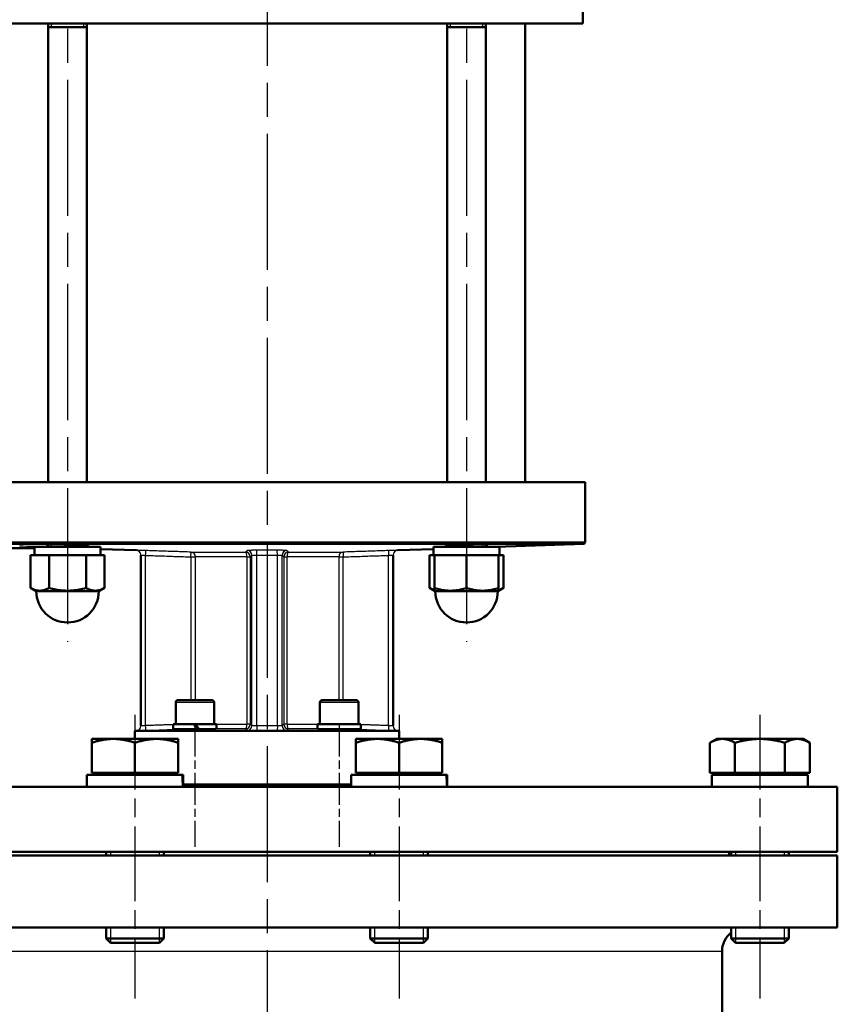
# Model space of a CAD drawing. Header units: millimetres. Extents: x 125 to 1848, y 446 to 2425.
# Tile 9 of 14: x 619 to 959, y 1807 to 2217. Entities that reach past the tile are written whole.
import ezdxf

# ---------------------------------------------------------------- set-up
doc = ezdxf.new("R2010")
doc.units = ezdxf.units.MM
doc.header["$LTSCALE"] = 10
doc.linetypes.add('CHAIN', pattern=[0.3543, 0.2362, -0.0295, 0.0591, -0.0295])
for name, color, linetype, lineweight in [('Gewinde(DIN)', 3, 'Continuous', 25), ('Mittellinie(DIN)', 4, 'CHAIN', 25), ('Sichtbare Kanten(DIN)', 7, 'Continuous', 50), ('Sichtbare tangentiale Kanten(DIN)', 3, 'Continuous', 25)]:
    doc.layers.add(name, color=color, linetype=linetype, lineweight=lineweight)

msp = doc.modelspace()

# ---------------------------------------------------------------- linework, layer by layer
at = {"layer": 'Gewinde(DIN)'}
for p, q in [((631.92, 2215.75), (631.92, 2214.25)), ((645.51, 2214.25), (645.51, 2215.75)), ((798.09, 2215.75), (798.09, 2214.25)), ((811.68, 2214.25), (811.68, 2215.75)), ((631.92, 1998.82), (631.92, 1997.75)), ((645.51, 1997.75), (645.51, 1998.5)), ((798.09, 1998.5), (798.09, 1997.75)), ((811.68, 1997.75), (811.68, 1998.82)), ((687.64, 1898.75), (687.64, 1897.75)), ((695.85, 1897.75), (695.85, 1898.75)), ((747.75, 1898.75), (747.75, 1897.75)), ((755.95, 1897.75), (755.95, 1898.75)), ((656.61, 1870.75), (656.61, 1869.25)), ((676.99, 1869.25), (676.99, 1870.75)), ((766.61, 1870.75), (766.61, 1869.25)), ((786.99, 1869.25), (786.99, 1870.75)), ((916.87, 1870.75), (916.87, 1869.25)), ((937.25, 1869.25), (937.25, 1870.75)), ((656.61, 1839.25), (656.61, 1832.78)), ((676.99, 1832.78), (676.99, 1839.25)), ((766.61, 1839.25), (766.61, 1832.78)), ((786.99, 1832.78), (786.99, 1839.25)), ((916.87, 1839.25), (916.87, 1832.78)), ((937.25, 1832.78), (937.25, 1839.25))]:
    msp.add_line(p, q, dxfattribs=at)
at = {"layer": 'Mittellinie(DIN)', "linetype": 'CHAIN', "ltscale": 23.990969}
for p, q in [((721.8, 2424.79), (721.8, 1267.29)), ((638.71, 2277.25), (638.71, 1958.25)), ((804.88, 2277.25), (804.88, 1958.25))]:
    msp.add_line(p, q, dxfattribs=at)
at = {"layer": 'Mittellinie(DIN)', "linetype": 'CHAIN', "ltscale": 13.129877}
for p, q in [((666.8, 1927.75), (666.8, 1809.59)), ((776.8, 1927.75), (776.8, 1809.59)), ((927.06, 1927.75), (927.06, 1809.59))]:
    msp.add_line(p, q, dxfattribs=at)
at = {"layer": 'Mittellinie(DIN)', "linetype": 'CHAIN', "ltscale": 5.667058}
for p, q in [((691.75, 1923.75), (691.75, 1872.75)), ((751.85, 1923.75), (751.85, 1872.75))]:
    msp.add_line(p, q, dxfattribs=at)
at = {"layer": 'Sichtbare Kanten(DIN)'}
for p, q in [((853.3, 2237.75), (853.3, 2215.75)), ((590.3, 2215.75), (853.3, 2215.75)), ((630.71, 2215.75), (630.71, 2024.75)), ((646.71, 2215.75), (646.71, 2024.75)), ((796.88, 2215.75), (796.88, 2024.75)), ((812.88, 2215.75), (812.88, 2024.75)), ((829.3, 2215.75), (829.3, 2024.75)), ((646.71, 2214.25), (630.71, 2214.25)), ((812.88, 2214.25), (796.88, 2214.25)), ((589.3, 2024.75), (854.3, 2024.75)), ((854.3, 2024.75), (854.3, 1999.53)), ((854.3, 1999.53), (590.53, 1999.53)), ((591.02, 1999.03), (853.81, 1999.03)), ((652.4, 1997.75), (625.01, 1997.75)), ((625.01, 1997.75), (625.01, 1994.25)), ((630.71, 1998.81), (630.71, 1997.75)), ((646.71, 1998.42), (646.71, 1997.75)), ((818.58, 1997.75), (791.18, 1997.75)), ((791.18, 1997.75), (791.18, 1994.25)), ((796.88, 1998.42), (796.88, 1997.75)), ((812.88, 1998.81), (812.88, 1997.75)), ((817.23, 1997.75), (853.81, 1999.03)), ((818.58, 1997.75), (818.58, 1994.25)), ((854.3, 1999.53), (853.81, 1999.03)), ((590.77, 1997.25), (625.01, 1997.25)), ((623.27, 1994.25), (623.27, 1980.66)), ((625.65, 1994.25), (623.27, 1994.25)), ((628.61, 1994.25), (625.65, 1994.25)), ((630.99, 1994.25), (628.61, 1994.25)), ((630.99, 1994.25), (630.99, 1980.66)), ((635.75, 1994.25), (630.99, 1994.25)), ((641.68, 1994.25), (635.75, 1994.25)), ((646.44, 1994.25), (641.68, 1994.25)), ((648.81, 1994.25), (646.44, 1994.25)), ((646.44, 1994.25), (646.44, 1980.66)), ((651.78, 1994.25), (648.81, 1994.25)), ((654.16, 1994.25), (651.78, 1994.25)), ((667.37, 1996.32), (652.41, 1996.84)), ((652.41, 1996.54), (652.41, 1994.25)), ((654.16, 1994.25), (654.16, 1980.66)), ((669.3, 1923.17), (669.3, 1994.32)), ((774.3, 1923.17), (774.3, 1994.32)), ((776.23, 1996.32), (791.18, 1996.84)), ((789.44, 1994.25), (789.44, 1980.66)), ((791.18, 1994.25), (789.44, 1994.25)), ((791.51, 1994.25), (791.18, 1994.25)), ((791.51, 1994.25), (791.51, 1980.66)), ((795.63, 1994.25), (791.51, 1994.25)), ((800.77, 1994.25), (795.63, 1994.25)), ((804.88, 1994.25), (800.77, 1994.25)), ((804.88, 1994.25), (804.88, 1980.66)), ((809, 1994.25), (804.88, 1994.25)), ((814.14, 1994.25), (809, 1994.25)), ((818.26, 1994.25), (814.14, 1994.25)), ((818.58, 1994.25), (818.26, 1994.25)), ((818.26, 1994.25), (818.26, 1980.66)), ((820.33, 1994.25), (818.58, 1994.25)), ((820.33, 1994.25), (820.33, 1980.66)), ((625.71, 1979.25), (623.27, 1980.66)), ((651.71, 1979.25), (625.71, 1979.25)), ((651.71, 1979.25), (654.16, 1980.66)), ((791.51, 1979.46), (789.44, 1980.66)), ((791.51, 1979.46), (791.51, 1980.66)), ((791.88, 1979.25), (791.51, 1979.46)), ((817.88, 1979.25), (791.88, 1979.25)), ((817.88, 1979.25), (818.26, 1979.46)), ((818.26, 1979.46), (820.33, 1980.66)), ((818.26, 1980.66), (818.26, 1979.46)), ((683.75, 1932.95), (683.75, 1923.95)), ((684.75, 1933.95), (698.75, 1933.95)), ((699.75, 1932.95), (699.75, 1923.95)), ((743.85, 1932.95), (743.85, 1923.95)), ((744.85, 1933.95), (758.85, 1933.95)), ((759.85, 1932.95), (759.85, 1923.95)), ((682.7, 1923.95), (691.24, 1923.95)), ((682.7, 1921.75), (682.7, 1923.95)), ((691.24, 1923.95), (691.99, 1923.95)), ((691.99, 1923.95), (692.13, 1923.95)), ((692.13, 1923.95), (700.8, 1923.95)), ((700.8, 1921.8), (700.8, 1923.95)), ((742.8, 1923.95), (760.89, 1923.95)), ((742.8, 1921.8), (742.8, 1923.95)), ((760.89, 1923.95), (760.89, 1923.95)), ((667.37, 1921.18), (666.8, 1921.16)), ((776.8, 1921.16), (666.8, 1921.16)), ((666.8, 1917.75), (666.8, 1921.16)), ((682.7, 1921.75), (692.52, 1921.75)), ((686.75, 1921.75), (686.75, 1921.42)), ((693.39, 1921.75), (692.9, 1921.75)), ((693.39, 1921.75), (700.64, 1921.75)), ((696.75, 1921.75), (696.75, 1921.65)), ((742.96, 1921.75), (760.9, 1921.75)), ((746.85, 1921.75), (746.85, 1921.65)), ((756.85, 1921.75), (756.85, 1921.42)), ((760.9, 1921.75), (760.9, 1923.09)), ((776.23, 1921.18), (776.8, 1921.16)), ((776.8, 1917.75), (776.8, 1921.16)), ((657.8, 1917.75), (648.8, 1917.75)), ((648.8, 1916.14), (648.8, 1917.75)), ((648.8, 1903.55), (648.8, 1916.14)), ((675.8, 1917.75), (657.8, 1917.75)), ((666.8, 1903.55), (666.8, 1916.14)), ((684.8, 1917.75), (675.8, 1917.75)), ((684.8, 1917.75), (684.8, 1916.14)), ((684.8, 1903.55), (684.8, 1916.14)), ((758.8, 1916.14), (758.8, 1917.75)), ((767.8, 1917.75), (758.8, 1917.75)), ((758.8, 1903.55), (758.8, 1916.14)), ((785.8, 1917.75), (767.8, 1917.75)), ((776.8, 1903.55), (776.8, 1916.14)), ((794.8, 1917.75), (785.8, 1917.75)), ((794.8, 1917.75), (794.8, 1916.14)), ((794.8, 1903.55), (794.8, 1916.14)), ((909.06, 1917.75), (906.27, 1916.14)), ((906.27, 1903.55), (906.27, 1916.14)), ((911.47, 1917.75), (909.06, 1917.75)), ((927.06, 1917.75), (911.47, 1917.75)), ((916.67, 1903.55), (916.67, 1916.14)), ((942.65, 1917.75), (927.06, 1917.75)), ((937.45, 1903.55), (937.45, 1916.14)), ((945.06, 1917.75), (942.65, 1917.75)), ((945.06, 1917.75), (947.84, 1916.14)), ((947.84, 1903.55), (947.84, 1916.14)), ((666.8, 1903.55), (648.8, 1903.55)), ((649.99, 1903.55), (649.99, 1902.75)), ((684.8, 1903.55), (666.8, 1903.55)), ((683.6, 1903.55), (683.6, 1902.75)), ((776.8, 1903.55), (758.8, 1903.55)), ((759.99, 1903.55), (759.99, 1902.75)), ((794.8, 1903.55), (776.8, 1903.55)), ((793.6, 1903.55), (793.6, 1902.75)), ((916.67, 1903.55), (906.27, 1903.55)), ((910.25, 1903.55), (910.25, 1902.75)), ((937.45, 1903.55), (916.67, 1903.55)), ((947.84, 1903.55), (937.45, 1903.55)), ((943.86, 1903.55), (943.86, 1902.75)), ((646.8, 1902.75), (686.42, 1902.75)), ((646.8, 1897.75), (646.8, 1902.75)), ((686.42, 1902.75), (686.71, 1902.75)), ((686.71, 1902.75), (686.8, 1902.75)), ((686.8, 1899.48), (686.8, 1902.75)), ((756.8, 1902.75), (796.42, 1902.75)), ((756.8, 1897.75), (756.8, 1902.75)), ((796.42, 1902.75), (796.71, 1902.75)), ((796.71, 1902.75), (796.8, 1902.75)), ((796.8, 1899.48), (796.8, 1902.75)), ((907.06, 1902.75), (947.06, 1902.75)), ((907.06, 1897.75), (907.06, 1902.75)), ((947.06, 1897.75), (947.06, 1902.75)), ((484.3, 1897.75), (959.3, 1897.75)), ((756.8, 1898.75), (686.8, 1898.75)), ((696.75, 1898.75), (696.75, 1897.75)), ((746.85, 1898.75), (746.85, 1897.75)), ((959.3, 1897.75), (959.3, 1870.75)), ((484.3, 1870.75), (959.3, 1870.75)), ((654.8, 1870.75), (654.8, 1869.25)), ((678.8, 1870.75), (678.8, 1869.25)), ((764.8, 1870.75), (764.8, 1869.25)), ((788.8, 1870.75), (788.8, 1869.25)), ((914.2, 1870.75), (914.2, 1869.25)), ((915.06, 1870.75), (915.06, 1869.25)), ((939.06, 1870.75), (939.06, 1869.25)), ((484.3, 1869.25), (959.3, 1869.25)), ((959.3, 1869.25), (959.3, 1839.25)), ((959.3, 1839.25), (484.3, 1839.25)), ((654.8, 1839.25), (654.8, 1834.59)), ((678.8, 1839.25), (678.8, 1834.59)), ((764.8, 1839.25), (764.8, 1834.59)), ((788.8, 1839.25), (788.8, 1834.59)), ((915.06, 1839.25), (915.06, 1834.59)), ((939.06, 1839.25), (939.06, 1834.59)), ((654.8, 1834.59), (678.8, 1834.59)), ((656.64, 1832.75), (654.8, 1834.59)), ((676.96, 1832.75), (678.8, 1834.59)), ((764.8, 1834.59), (788.8, 1834.59)), ((766.64, 1832.75), (764.8, 1834.59)), ((786.96, 1832.75), (788.8, 1834.59)), ((915.06, 1834.59), (939.06, 1834.59)), ((916.9, 1832.75), (915.06, 1834.59)), ((937.22, 1832.75), (939.06, 1834.59)), ((676.96, 1832.75), (656.64, 1832.75)), ((786.96, 1832.75), (766.64, 1832.75)), ((911.3, 1829.25), (911.3, 1803.94)), ((937.22, 1832.75), (916.9, 1832.75))]:
    msp.add_line(p, q, dxfattribs=at)
at = {"layer": 'Sichtbare Kanten(DIN)', "flags": 128}
for points in [[(630.71, 1998.64), (630.24, 1998.68), (630, 1998.72), (629.99, 1998.76), (630.22, 1998.78), (630.69, 1998.8), (631.39, 1998.82), (632.27, 1998.82), (633.3, 1998.82), (634.51, 1998.81), (635.86, 1998.8), (637.28, 1998.77), (638.7, 1998.74), (640.11, 1998.7), (641.52, 1998.66), (642.87, 1998.62), (644.09, 1998.57), (645.15, 1998.52), (646.02, 1998.47), (646.72, 1998.42), (647.2, 1998.37), (647.43, 1998.33), (647.43, 1998.29), (647.19, 1998.26), (646.71, 1998.24)], [(796.88, 1998.24), (796.72, 1998.24), (796.58, 1998.25), (796.46, 1998.26), (796.36, 1998.26), (796.28, 1998.27), (796.21, 1998.28), (796.17, 1998.29), (796.14, 1998.3), (796.13, 1998.31), (796.15, 1998.32), (796.18, 1998.33), (796.23, 1998.34), (796.3, 1998.36), (796.38, 1998.37), (796.49, 1998.38), (796.62, 1998.4), (796.77, 1998.41), (796.93, 1998.42), (797.12, 1998.44), (797.32, 1998.45), (797.53, 1998.47), (797.76, 1998.48), (798, 1998.49), (798.25, 1998.51)], [(798.25, 1998.51), (798.96, 1998.54), (799.76, 1998.58), (800.65, 1998.61), (801.6, 1998.65), (802.6, 1998.68), (803.62, 1998.71), (804.62, 1998.73), (805.64, 1998.76), (806.67, 1998.78), (807.69, 1998.79), (808.66, 1998.81), (809.58, 1998.82), (810.42, 1998.82), (811.17, 1998.82), (811.83, 1998.82), (812.41, 1998.82), (812.89, 1998.8), (813.26, 1998.79), (813.5, 1998.77), (813.62, 1998.75), (813.62, 1998.73), (813.49, 1998.7), (813.25, 1998.67), (812.88, 1998.64)], [(623.27, 1980.66), (623.63, 1980.46), (623.99, 1980.28), (624.33, 1980.11), (624.66, 1979.97), (624.99, 1979.85), (625.31, 1979.75), (625.62, 1979.66), (625.93, 1979.59), (626.23, 1979.53), (626.53, 1979.5), (626.83, 1979.47), (627.13, 1979.46), (627.43, 1979.47), (627.73, 1979.5), (628.03, 1979.53), (628.33, 1979.59), (628.64, 1979.66), (628.96, 1979.75), (629.27, 1979.85), (629.6, 1979.97), (629.93, 1980.11), (630.27, 1980.28), (630.63, 1980.46), (630.99, 1980.66)], [(630.99, 1980.66), (631.72, 1980.46), (632.43, 1980.28), (633.11, 1980.11), (633.78, 1979.97), (634.43, 1979.85), (635.06, 1979.75), (635.69, 1979.66), (636.31, 1979.59), (636.91, 1979.53), (637.52, 1979.5), (638.12, 1979.47), (638.71, 1979.46), (639.31, 1979.47), (639.91, 1979.5), (640.51, 1979.53), (641.12, 1979.59), (641.74, 1979.66), (642.36, 1979.75), (643, 1979.85), (643.65, 1979.97), (644.32, 1980.11), (645, 1980.28), (645.71, 1980.46), (646.44, 1980.66)], [(646.44, 1980.66), (646.8, 1980.46), (647.15, 1980.28), (647.5, 1980.11), (647.83, 1979.97), (648.15, 1979.85), (648.47, 1979.75), (648.78, 1979.66), (649.09, 1979.59), (649.4, 1979.53), (649.7, 1979.5), (650, 1979.47), (650.3, 1979.46), (650.6, 1979.47), (650.9, 1979.5), (651.2, 1979.53), (651.5, 1979.59), (651.81, 1979.66), (652.12, 1979.75), (652.44, 1979.85), (652.76, 1979.97), (653.1, 1980.11), (653.44, 1980.28), (653.79, 1980.46), (654.16, 1980.66)], [(789.44, 1980.66), (789.53, 1980.61), (789.63, 1980.55), (789.72, 1980.5), (789.81, 1980.45), (789.9, 1980.4), (789.99, 1980.36), (790.08, 1980.31), (790.17, 1980.27), (790.26, 1980.23), (790.34, 1980.19), (790.43, 1980.15), (790.52, 1980.11), (790.6, 1980.07), (790.69, 1980.03), (790.77, 1980), (790.86, 1979.96), (790.94, 1979.93), (791.02, 1979.9), (791.1, 1979.87), (791.19, 1979.84), (791.27, 1979.81), (791.35, 1979.79), (791.43, 1979.76), (791.51, 1979.74)], [(791.51, 1980.66), (792.14, 1980.46), (792.75, 1980.28), (793.34, 1980.11), (793.92, 1979.97), (794.48, 1979.85), (795.04, 1979.75), (795.58, 1979.66), (796.11, 1979.59), (796.64, 1979.53), (797.16, 1979.5), (797.68, 1979.47), (798.2, 1979.46), (798.71, 1979.47), (799.23, 1979.5), (799.76, 1979.53), (800.28, 1979.59), (800.82, 1979.66), (801.36, 1979.75), (801.91, 1979.85), (802.47, 1979.97), (803.05, 1980.11), (803.64, 1980.28), (804.25, 1980.46), (804.88, 1980.66)], [(804.88, 1980.66), (805.52, 1980.46), (806.13, 1980.28), (806.72, 1980.11), (807.3, 1979.97), (807.86, 1979.85), (808.41, 1979.75), (808.95, 1979.66), (809.49, 1979.59), (810.01, 1979.53), (810.53, 1979.5), (811.05, 1979.47), (811.57, 1979.46), (812.09, 1979.47), (812.61, 1979.5), (813.13, 1979.53), (813.66, 1979.59), (814.19, 1979.66), (814.73, 1979.75), (815.28, 1979.85), (815.85, 1979.97), (816.42, 1980.11), (817.02, 1980.28), (817.63, 1980.46), (818.26, 1980.66)], [(818.26, 1979.74), (818.34, 1979.76), (818.42, 1979.79), (818.5, 1979.81), (818.58, 1979.84), (818.66, 1979.87), (818.75, 1979.9), (818.83, 1979.93), (818.91, 1979.96), (819, 1980), (819.08, 1980.03), (819.17, 1980.07), (819.25, 1980.11), (819.34, 1980.15), (819.42, 1980.19), (819.51, 1980.23), (819.6, 1980.27), (819.69, 1980.31), (819.78, 1980.36), (819.87, 1980.4), (819.96, 1980.45), (820.05, 1980.5), (820.14, 1980.55), (820.23, 1980.61), (820.33, 1980.66)], [(696.11, 1921.61), (695.68, 1921.59), (695.18, 1921.56), (694.63, 1921.54), (694.03, 1921.52), (693.4, 1921.5), (692.75, 1921.48), (692.1, 1921.46), (691.45, 1921.45), (690.78, 1921.44), (690.13, 1921.42), (689.49, 1921.42), (688.89, 1921.41), (688.34, 1921.41), (687.85, 1921.4), (687.42, 1921.41), (687.04, 1921.41), (686.73, 1921.42), (686.49, 1921.42), (686.33, 1921.44), (686.26, 1921.45), (686.26, 1921.46), (686.34, 1921.48), (686.5, 1921.5), (686.75, 1921.52)], [(697.17, 1921.75), (697.2, 1921.74), (697.22, 1921.74), (697.24, 1921.73), (697.24, 1921.73), (697.25, 1921.73), (697.24, 1921.72), (697.23, 1921.71), (697.22, 1921.71), (697.19, 1921.7), (697.16, 1921.7), (697.13, 1921.69), (697.08, 1921.69), (697.04, 1921.68), (696.98, 1921.67), (696.92, 1921.67), (696.85, 1921.66), (696.77, 1921.65), (696.69, 1921.65), (696.61, 1921.64), (696.52, 1921.63), (696.42, 1921.63), (696.32, 1921.62), (696.21, 1921.62), (696.11, 1921.61)], [(756.85, 1921.52), (757.15, 1921.49), (757.31, 1921.47), (757.35, 1921.45), (757.25, 1921.43), (757.02, 1921.42), (756.66, 1921.41), (756.19, 1921.41), (755.63, 1921.4), (754.97, 1921.41), (754.23, 1921.41), (753.42, 1921.43), (752.57, 1921.44), (751.73, 1921.46), (750.9, 1921.48), (750.07, 1921.5), (749.27, 1921.53), (748.54, 1921.56), (747.9, 1921.59), (747.37, 1921.62), (746.93, 1921.65), (746.6, 1921.68), (746.41, 1921.7), (746.35, 1921.73), (746.43, 1921.75)], [(657.8, 1917.75), (657.44, 1917.75), (657.08, 1917.74), (656.72, 1917.72), (656.36, 1917.7), (656, 1917.68), (655.64, 1917.65), (655.28, 1917.61), (654.92, 1917.57), (654.56, 1917.53), (654.2, 1917.47), (653.83, 1917.42), (653.46, 1917.35), (653.1, 1917.29), (652.72, 1917.21), (652.35, 1917.13), (651.97, 1917.05), (651.59, 1916.95), (651.21, 1916.86), (650.82, 1916.75), (650.42, 1916.64), (650.03, 1916.53), (649.62, 1916.41), (649.21, 1916.28), (648.8, 1916.14)], [(666.8, 1916.14), (666.39, 1916.28), (665.98, 1916.41), (665.57, 1916.53), (665.18, 1916.64), (664.78, 1916.75), (664.39, 1916.86), (664.01, 1916.95), (663.63, 1917.05), (663.25, 1917.13), (662.88, 1917.21), (662.5, 1917.29), (662.14, 1917.35), (661.77, 1917.42), (661.4, 1917.47), (661.04, 1917.53), (660.68, 1917.57), (660.32, 1917.61), (659.96, 1917.65), (659.6, 1917.68), (659.24, 1917.7), (658.88, 1917.72), (658.52, 1917.74), (658.16, 1917.75), (657.8, 1917.75)], [(675.8, 1917.75), (675.44, 1917.75), (675.08, 1917.74), (674.72, 1917.72), (674.36, 1917.7), (674, 1917.68), (673.64, 1917.65), (673.28, 1917.61), (672.92, 1917.57), (672.56, 1917.53), (672.2, 1917.47), (671.83, 1917.42), (671.46, 1917.35), (671.1, 1917.29), (670.72, 1917.21), (670.35, 1917.13), (669.97, 1917.05), (669.59, 1916.95), (669.21, 1916.86), (668.82, 1916.75), (668.42, 1916.64), (668.03, 1916.53), (667.62, 1916.41), (667.21, 1916.28), (666.8, 1916.14)], [(684.8, 1916.14), (684.39, 1916.28), (683.98, 1916.41), (683.57, 1916.53), (683.18, 1916.64), (682.78, 1916.75), (682.39, 1916.86), (682.01, 1916.95), (681.63, 1917.05), (681.25, 1917.13), (680.88, 1917.21), (680.5, 1917.29), (680.14, 1917.35), (679.77, 1917.42), (679.4, 1917.47), (679.04, 1917.53), (678.68, 1917.57), (678.32, 1917.61), (677.96, 1917.65), (677.6, 1917.68), (677.24, 1917.7), (676.88, 1917.72), (676.52, 1917.74), (676.16, 1917.75), (675.8, 1917.75)], [(767.8, 1917.75), (767.44, 1917.75), (767.08, 1917.74), (766.72, 1917.72), (766.36, 1917.7), (766, 1917.68), (765.64, 1917.65), (765.28, 1917.61), (764.92, 1917.57), (764.56, 1917.53), (764.19, 1917.47), (763.83, 1917.42), (763.46, 1917.35), (763.09, 1917.29), (762.72, 1917.21), (762.35, 1917.13), (761.97, 1917.05), (761.59, 1916.95), (761.2, 1916.86), (760.81, 1916.75), (760.42, 1916.64), (760.02, 1916.53), (759.62, 1916.41), (759.21, 1916.28), (758.8, 1916.14)], [(776.8, 1916.14), (776.38, 1916.28), (775.98, 1916.41), (775.57, 1916.53), (775.17, 1916.64), (774.78, 1916.75), (774.39, 1916.86), (774.01, 1916.95), (773.63, 1917.05), (773.25, 1917.13), (772.87, 1917.21), (772.5, 1917.29), (772.13, 1917.35), (771.77, 1917.42), (771.4, 1917.47), (771.04, 1917.53), (770.68, 1917.57), (770.32, 1917.61), (769.96, 1917.65), (769.6, 1917.68), (769.24, 1917.7), (768.88, 1917.72), (768.52, 1917.74), (768.16, 1917.75), (767.8, 1917.75)], [(785.8, 1917.75), (785.44, 1917.75), (785.08, 1917.74), (784.72, 1917.72), (784.36, 1917.7), (784, 1917.68), (783.64, 1917.65), (783.28, 1917.61), (782.92, 1917.57), (782.56, 1917.53), (782.19, 1917.47), (781.83, 1917.42), (781.46, 1917.35), (781.09, 1917.29), (780.72, 1917.21), (780.35, 1917.13), (779.97, 1917.05), (779.59, 1916.95), (779.2, 1916.86), (778.81, 1916.75), (778.42, 1916.64), (778.02, 1916.53), (777.62, 1916.41), (777.21, 1916.28), (776.8, 1916.14)], [(794.8, 1916.14), (794.38, 1916.28), (793.98, 1916.41), (793.57, 1916.53), (793.17, 1916.64), (792.78, 1916.75), (792.39, 1916.86), (792.01, 1916.95), (791.63, 1917.05), (791.25, 1917.13), (790.87, 1917.21), (790.5, 1917.29), (790.13, 1917.35), (789.77, 1917.42), (789.4, 1917.47), (789.04, 1917.53), (788.68, 1917.57), (788.32, 1917.61), (787.96, 1917.65), (787.6, 1917.68), (787.24, 1917.7), (786.88, 1917.72), (786.52, 1917.74), (786.16, 1917.75), (785.8, 1917.75)], [(911.47, 1917.75), (911.26, 1917.75), (911.05, 1917.74), (910.85, 1917.72), (910.64, 1917.7), (910.43, 1917.68), (910.22, 1917.65), (910.02, 1917.61), (909.81, 1917.57), (909.6, 1917.53), (909.39, 1917.47), (909.18, 1917.42), (908.97, 1917.35), (908.75, 1917.29), (908.54, 1917.21), (908.32, 1917.13), (908.1, 1917.05), (907.88, 1916.95), (907.66, 1916.86), (907.44, 1916.75), (907.21, 1916.64), (906.98, 1916.53), (906.75, 1916.41), (906.51, 1916.28), (906.27, 1916.14)], [(916.67, 1916.14), (916.43, 1916.28), (916.19, 1916.41), (915.96, 1916.53), (915.73, 1916.64), (915.5, 1916.75), (915.28, 1916.86), (915.05, 1916.95), (914.83, 1917.05), (914.62, 1917.13), (914.4, 1917.21), (914.19, 1917.29), (913.97, 1917.35), (913.76, 1917.42), (913.55, 1917.47), (913.34, 1917.53), (913.13, 1917.57), (912.92, 1917.61), (912.72, 1917.65), (912.51, 1917.68), (912.3, 1917.7), (912.09, 1917.72), (911.89, 1917.74), (911.68, 1917.75), (911.47, 1917.75)], [(927.06, 1917.75), (926.64, 1917.75), (926.23, 1917.74), (925.81, 1917.72), (925.4, 1917.7), (924.98, 1917.68), (924.57, 1917.65), (924.15, 1917.61), (923.73, 1917.57), (923.32, 1917.53), (922.9, 1917.47), (922.48, 1917.42), (922.05, 1917.35), (921.63, 1917.29), (921.2, 1917.21), (920.76, 1917.13), (920.33, 1917.05), (919.89, 1916.95), (919.44, 1916.86), (918.99, 1916.75), (918.54, 1916.64), (918.08, 1916.53), (917.62, 1916.41), (917.14, 1916.28), (916.67, 1916.14)], [(937.45, 1916.14), (936.97, 1916.28), (936.5, 1916.41), (936.04, 1916.53), (935.58, 1916.64), (935.12, 1916.75), (934.67, 1916.86), (934.23, 1916.95), (933.79, 1917.05), (933.35, 1917.13), (932.92, 1917.21), (932.49, 1917.29), (932.06, 1917.35), (931.64, 1917.42), (931.22, 1917.47), (930.8, 1917.53), (930.38, 1917.57), (929.97, 1917.61), (929.55, 1917.65), (929.13, 1917.68), (928.72, 1917.7), (928.31, 1917.72), (927.89, 1917.74), (927.47, 1917.75), (927.06, 1917.75)], [(942.65, 1917.75), (942.44, 1917.75), (942.23, 1917.74), (942.02, 1917.72), (941.82, 1917.7), (941.61, 1917.68), (941.4, 1917.65), (941.19, 1917.61), (940.98, 1917.57), (940.78, 1917.53), (940.57, 1917.47), (940.36, 1917.42), (940.14, 1917.35), (939.93, 1917.29), (939.72, 1917.21), (939.5, 1917.13), (939.28, 1917.05), (939.06, 1916.95), (938.84, 1916.86), (938.61, 1916.75), (938.39, 1916.64), (938.16, 1916.53), (937.93, 1916.41), (937.69, 1916.28), (937.45, 1916.14)], [(947.84, 1916.14), (947.6, 1916.28), (947.37, 1916.41), (947.14, 1916.53), (946.91, 1916.64), (946.68, 1916.75), (946.45, 1916.86), (946.23, 1916.95), (946.01, 1917.05), (945.79, 1917.13), (945.58, 1917.21), (945.36, 1917.29), (945.15, 1917.35), (944.94, 1917.42), (944.73, 1917.47), (944.52, 1917.53), (944.31, 1917.57), (944.1, 1917.61), (943.89, 1917.65), (943.68, 1917.68), (943.48, 1917.7), (943.27, 1917.72), (943.06, 1917.74), (942.85, 1917.75), (942.65, 1917.75)]]:
    msp.add_lwpolyline(points, dxfattribs=at)
at = {"layer": 'Sichtbare Kanten(DIN)'}
for centre, radius, start, end in [((667.3, 1994.32), 2, 0, 0.1686), ((776.3, 1994.32), 2, 179.8314, 180), ((638.71, 1979.25), 13, 180, 0), ((804.88, 1979.25), 13, 180, 0), ((684.75, 1932.95), 1, 90, 180), ((698.75, 1932.95), 1, 0, 90), ((744.85, 1932.95), 1, 90, 180), ((758.85, 1932.95), 1, 0, 90), ((667.3, 1923.18), 2, 359.8314, 0), ((776.3, 1923.18), 2, 180, 180.1686), ((921.3, 1829.25), 10, 128.6144, 180)]:
    msp.add_arc(centre, radius, start, end, dxfattribs=at)
for centre, major_axis, ratio, start_param, end_param in [((638.71, 1996.54), (0, 23.73), 0.57735, 4.712389, 4.763506), ((691.75, 1920.99), (9, -15.67), 0.05826, 1.585963, 1.727437), ((691.75, 1922.51), (5.32, -9.26), 0.05826, 1.454989, 1.693127), ((691.75, 1922.51), (9, -15.67), 0.05826, 1.488687, 1.629186), ((751.85, 1920.99), (-1.79, -15.64), 0.567105, 1.770192, 1.825808), ((751.85, 1922.51), (-1.79, -15.64), 0.567105, 1.721111, 1.727557), ((666.8, 1896.02), (0, -34.64), 0.57735, 1.620817, 1.766378), ((666.8, 1899.48), (0, -34.64), 0.57735, 1.520775, 1.665274), ((776.8, 1896.02), (0, -34.64), 0.57735, 1.620817, 1.766378), ((776.8, 1899.48), (0, -34.64), 0.57735, 1.520775, 1.665274)]:
    msp.add_ellipse(centre, major_axis=major_axis, ratio=ratio, start_param=start_param, end_param=end_param, dxfattribs=at)
at = {"layer": 'Sichtbare tangentiale Kanten(DIN)'}
for p, q in [((667.37, 1996.32), (667.37, 1996.32)), ((671.23, 1923.29), (671.23, 1994.21)), ((690.1, 1995.57), (712.87, 1995.57)), ((690.1, 1993.57), (691.96, 1993.57)), ((690.1, 1993.57), (690.1, 1933.95)), ((713.39, 1993.57), (691.96, 1993.57)), ((691.96, 1933.95), (691.96, 1993.57)), ((713.39, 1993.57), (714.85, 1993.57)), ((713.39, 1993.57), (713.39, 1923.93)), ((714.85, 1923.93), (714.85, 1993.57)), ((715.51, 1923.29), (715.51, 1994.21)), ((717.51, 1994.32), (717.51, 1996.32)), ((717.51, 1923.17), (717.51, 1994.32)), ((726.09, 1994.32), (726.08, 1996.32)), ((726.09, 1923.17), (726.09, 1994.32)), ((728.09, 1923.29), (728.09, 1994.21)), ((728.75, 1993.57), (730.2, 1993.57)), ((728.75, 1993.57), (728.75, 1923.93)), ((751.64, 1993.57), (730.2, 1993.57)), ((730.2, 1923.93), (730.2, 1993.57)), ((730.73, 1995.57), (753.5, 1995.57)), ((751.64, 1993.57), (753.49, 1993.57)), ((751.64, 1993.57), (751.64, 1933.95)), ((753.49, 1933.95), (753.49, 1993.57)), ((772.37, 1923.29), (772.37, 1994.21)), ((776.23, 1996.32), (776.23, 1996.32)), ((699.75, 1932.95), (683.75, 1932.95)), ((759.85, 1932.95), (743.85, 1932.95)), ((691.69, 1923.85), (691.3, 1923.85)), ((700.8, 1923.93), (713.39, 1923.93)), ((714.85, 1923.93), (713.39, 1923.93)), ((730.2, 1923.93), (728.75, 1923.93)), ((730.2, 1923.93), (742.8, 1923.93)), ((667.37, 1921.18), (667.37, 1921.17)), ((712.87, 1921.93), (700.8, 1921.93)), ((717.51, 1923.17), (717.51, 1921.17)), ((726.09, 1923.17), (726.08, 1921.17)), ((742.8, 1921.93), (730.73, 1921.93)), ((776.23, 1921.17), (776.23, 1921.18)), ((911.3, 1829.25), (532.3, 1829.25))]:
    msp.add_line(p, q, dxfattribs=at)
at = {"layer": 'Sichtbare tangentiale Kanten(DIN)', "flags": 128}
for points in [[(627.95, 1997.75), (626.41, 1997.8), (624.87, 1997.85), (623.34, 1997.91), (621.8, 1997.96), (620.26, 1998.01), (618.72, 1998.07)], [(671.23, 1996.21), (670.97, 1996.21), (670.72, 1996.22), (670.47, 1996.23), (670.22, 1996.24), (669.98, 1996.25), (669.74, 1996.25), (669.51, 1996.26), (669.29, 1996.27), (669.07, 1996.28), (668.87, 1996.28), (668.67, 1996.29), (668.49, 1996.29), (668.32, 1996.3), (668.16, 1996.3), (668.01, 1996.31), (667.88, 1996.31), (667.76, 1996.31), (667.66, 1996.32), (667.57, 1996.32), (667.5, 1996.32), (667.44, 1996.32), (667.4, 1996.32), (667.38, 1996.32), (667.37, 1996.32)], [(669.3, 1994.32), (669.3, 1994.32), (669.32, 1994.32), (669.34, 1994.32), (669.36, 1994.32), (669.4, 1994.32), (669.44, 1994.32), (669.5, 1994.32), (669.56, 1994.31), (669.62, 1994.31), (669.69, 1994.3), (669.77, 1994.3), (669.86, 1994.29), (669.95, 1994.29), (670.05, 1994.28), (670.15, 1994.28), (670.26, 1994.27), (670.37, 1994.26), (670.49, 1994.26), (670.61, 1994.25), (670.73, 1994.24), (670.85, 1994.23), (670.98, 1994.22), (671.1, 1994.22), (671.23, 1994.21)], [(690.1, 1995.57), (689.32, 1995.59), (688.53, 1995.62), (687.74, 1995.64), (686.96, 1995.67), (686.17, 1995.7), (685.38, 1995.72), (684.6, 1995.75), (683.81, 1995.78), (683.02, 1995.8), (682.24, 1995.83), (681.45, 1995.86), (680.67, 1995.88), (679.88, 1995.91), (679.09, 1995.94), (678.31, 1995.96), (677.52, 1995.99), (676.73, 1996.02), (675.95, 1996.04), (675.16, 1996.07), (674.37, 1996.1), (673.59, 1996.12), (672.8, 1996.15), (672.01, 1996.18), (671.23, 1996.21)], [(671.23, 1994.21), (672.02, 1994.18), (672.8, 1994.15), (673.59, 1994.13), (674.37, 1994.1), (675.16, 1994.07), (675.95, 1994.04), (676.73, 1994.02), (677.52, 1993.99), (678.31, 1993.96), (679.09, 1993.94), (679.88, 1993.91), (680.67, 1993.88), (681.45, 1993.86), (682.24, 1993.83), (683.03, 1993.8), (683.81, 1993.78), (684.6, 1993.75), (685.39, 1993.72), (686.17, 1993.7), (686.96, 1993.67), (687.75, 1993.65), (688.53, 1993.62), (689.32, 1993.59), (690.1, 1993.57)], [(713.52, 1996.21), (713.5, 1996.18), (713.47, 1996.15), (713.44, 1996.12), (713.41, 1996.1), (713.39, 1996.07), (713.36, 1996.04), (713.33, 1996.02), (713.3, 1995.99), (713.28, 1995.96), (713.25, 1995.94), (713.22, 1995.91), (713.2, 1995.88), (713.17, 1995.86), (713.14, 1995.83), (713.11, 1995.8), (713.09, 1995.78), (713.06, 1995.75), (713.03, 1995.72), (713.01, 1995.7), (712.98, 1995.67), (712.95, 1995.64), (712.93, 1995.62), (712.9, 1995.59), (712.87, 1995.57)], [(717.51, 1996.32), (717.26, 1996.32), (717.01, 1996.32), (716.75, 1996.32), (716.51, 1996.32), (716.26, 1996.32), (716.02, 1996.32), (715.79, 1996.31), (715.56, 1996.31), (715.34, 1996.31), (715.13, 1996.3), (714.93, 1996.3), (714.74, 1996.29), (714.56, 1996.29), (714.4, 1996.28), (714.24, 1996.28), (714.1, 1996.27), (713.98, 1996.26), (713.86, 1996.25), (713.77, 1996.25), (713.69, 1996.24), (713.62, 1996.23), (713.57, 1996.22), (713.54, 1996.21), (713.52, 1996.21)], [(714.85, 1993.57), (714.88, 1993.59), (714.91, 1993.62), (714.93, 1993.65), (714.96, 1993.67), (714.99, 1993.7), (715.02, 1993.72), (715.04, 1993.75), (715.07, 1993.78), (715.1, 1993.8), (715.13, 1993.83), (715.15, 1993.86), (715.18, 1993.88), (715.21, 1993.91), (715.24, 1993.94), (715.26, 1993.96), (715.29, 1993.99), (715.32, 1994.02), (715.35, 1994.04), (715.37, 1994.07), (715.4, 1994.1), (715.43, 1994.13), (715.46, 1994.15), (715.48, 1994.18), (715.51, 1994.21)], [(715.51, 1994.21), (715.52, 1994.22), (715.54, 1994.22), (715.56, 1994.23), (715.59, 1994.24), (715.63, 1994.25), (715.68, 1994.26), (715.74, 1994.26), (715.8, 1994.27), (715.87, 1994.28), (715.95, 1994.28), (716.03, 1994.29), (716.12, 1994.29), (716.21, 1994.3), (716.31, 1994.3), (716.42, 1994.31), (716.53, 1994.31), (716.64, 1994.32), (716.76, 1994.32), (716.88, 1994.32), (717, 1994.32), (717.13, 1994.32), (717.25, 1994.32), (717.38, 1994.32), (717.51, 1994.32)], [(726.08, 1996.32), (725.73, 1996.32), (725.37, 1996.32), (725.01, 1996.32), (724.66, 1996.32), (724.3, 1996.32), (723.94, 1996.32), (723.58, 1996.32), (723.23, 1996.32), (722.87, 1996.32), (722.51, 1996.32), (722.16, 1996.32), (721.8, 1996.32), (721.44, 1996.32), (721.08, 1996.32), (720.73, 1996.32), (720.37, 1996.32), (720.01, 1996.32), (719.66, 1996.32), (719.3, 1996.32), (718.94, 1996.32), (718.59, 1996.32), (718.23, 1996.32), (717.87, 1996.32), (717.51, 1996.32)], [(717.51, 1994.32), (717.87, 1994.32), (718.22, 1994.32), (718.58, 1994.32), (718.94, 1994.32), (719.3, 1994.32), (719.65, 1994.32), (720.01, 1994.32), (720.37, 1994.32), (720.73, 1994.32), (721.08, 1994.32), (721.44, 1994.32), (721.8, 1994.32), (722.16, 1994.32), (722.51, 1994.32), (722.87, 1994.32), (723.23, 1994.32), (723.59, 1994.32), (723.94, 1994.32), (724.3, 1994.32), (724.66, 1994.32), (725.02, 1994.32), (725.37, 1994.32), (725.73, 1994.32), (726.09, 1994.32)], [(730.07, 1996.21), (730.06, 1996.21), (730.02, 1996.22), (729.97, 1996.23), (729.91, 1996.24), (729.83, 1996.25), (729.73, 1996.25), (729.62, 1996.26), (729.5, 1996.27), (729.36, 1996.28), (729.2, 1996.28), (729.04, 1996.29), (728.86, 1996.29), (728.67, 1996.3), (728.47, 1996.3), (728.26, 1996.31), (728.04, 1996.31), (727.81, 1996.31), (727.58, 1996.32), (727.34, 1996.32), (727.1, 1996.32), (726.85, 1996.32), (726.59, 1996.32), (726.34, 1996.32), (726.08, 1996.32)], [(726.09, 1994.32), (726.22, 1994.32), (726.34, 1994.32), (726.47, 1994.32), (726.6, 1994.32), (726.72, 1994.32), (726.84, 1994.32), (726.95, 1994.32), (727.07, 1994.31), (727.18, 1994.31), (727.28, 1994.3), (727.38, 1994.3), (727.48, 1994.29), (727.57, 1994.29), (727.65, 1994.28), (727.73, 1994.28), (727.8, 1994.27), (727.86, 1994.26), (727.92, 1994.26), (727.96, 1994.25), (728, 1994.24), (728.04, 1994.23), (728.06, 1994.22), (728.08, 1994.22), (728.09, 1994.21)], [(728.09, 1994.21), (728.11, 1994.18), (728.14, 1994.15), (728.17, 1994.13), (728.2, 1994.1), (728.22, 1994.07), (728.25, 1994.04), (728.28, 1994.02), (728.31, 1993.99), (728.33, 1993.96), (728.36, 1993.94), (728.39, 1993.91), (728.42, 1993.88), (728.44, 1993.86), (728.47, 1993.83), (728.5, 1993.8), (728.53, 1993.78), (728.55, 1993.75), (728.58, 1993.72), (728.61, 1993.7), (728.64, 1993.67), (728.66, 1993.65), (728.69, 1993.62), (728.72, 1993.59), (728.75, 1993.57)], [(730.73, 1995.57), (730.7, 1995.59), (730.67, 1995.62), (730.65, 1995.64), (730.62, 1995.67), (730.59, 1995.7), (730.56, 1995.72), (730.54, 1995.75), (730.51, 1995.78), (730.48, 1995.8), (730.46, 1995.83), (730.43, 1995.86), (730.4, 1995.88), (730.37, 1995.91), (730.35, 1995.94), (730.32, 1995.96), (730.29, 1995.99), (730.27, 1996.02), (730.24, 1996.04), (730.21, 1996.07), (730.18, 1996.1), (730.16, 1996.12), (730.13, 1996.15), (730.1, 1996.18), (730.07, 1996.21)], [(753.49, 1993.57), (754.28, 1993.59), (755.07, 1993.62), (755.85, 1993.65), (756.64, 1993.67), (757.43, 1993.7), (758.21, 1993.72), (759, 1993.75), (759.79, 1993.78), (760.57, 1993.8), (761.36, 1993.83), (762.14, 1993.86), (762.93, 1993.88), (763.72, 1993.91), (764.5, 1993.94), (765.29, 1993.96), (766.08, 1993.99), (766.86, 1994.02), (767.65, 1994.04), (768.44, 1994.07), (769.22, 1994.1), (770.01, 1994.13), (770.8, 1994.15), (771.58, 1994.18), (772.37, 1994.21)], [(772.37, 1996.21), (771.58, 1996.18), (770.8, 1996.15), (770.01, 1996.12), (769.22, 1996.1), (768.44, 1996.07), (767.65, 1996.04), (766.86, 1996.02), (766.08, 1995.99), (765.29, 1995.96), (764.51, 1995.94), (763.72, 1995.91), (762.93, 1995.88), (762.15, 1995.86), (761.36, 1995.83), (760.57, 1995.8), (759.79, 1995.78), (759, 1995.75), (758.21, 1995.72), (757.43, 1995.7), (756.64, 1995.67), (755.85, 1995.64), (755.07, 1995.62), (754.28, 1995.59), (753.5, 1995.57)], [(776.23, 1996.32), (776.22, 1996.32), (776.2, 1996.32), (776.16, 1996.32), (776.1, 1996.32), (776.03, 1996.32), (775.94, 1996.32), (775.83, 1996.31), (775.72, 1996.31), (775.58, 1996.31), (775.44, 1996.3), (775.28, 1996.3), (775.11, 1996.29), (774.92, 1996.29), (774.73, 1996.28), (774.52, 1996.28), (774.31, 1996.27), (774.08, 1996.26), (773.85, 1996.25), (773.62, 1996.25), (773.37, 1996.24), (773.13, 1996.23), (772.88, 1996.22), (772.62, 1996.21), (772.37, 1996.21)], [(772.37, 1994.21), (772.5, 1994.22), (772.62, 1994.22), (772.75, 1994.23), (772.87, 1994.24), (772.99, 1994.25), (773.11, 1994.26), (773.23, 1994.26), (773.34, 1994.27), (773.45, 1994.28), (773.55, 1994.28), (773.65, 1994.29), (773.74, 1994.29), (773.82, 1994.3), (773.9, 1994.3), (773.98, 1994.31), (774.04, 1994.31), (774.1, 1994.32), (774.15, 1994.32), (774.2, 1994.32), (774.23, 1994.32), (774.26, 1994.32), (774.28, 1994.32), (774.29, 1994.32), (774.3, 1994.32)], [(682.7, 1923.68), (682.22, 1923.66), (681.74, 1923.65), (681.26, 1923.63), (680.79, 1923.62), (680.31, 1923.6), (679.83, 1923.58), (679.35, 1923.57), (678.87, 1923.55), (678.4, 1923.53), (677.92, 1923.52), (677.44, 1923.5), (676.96, 1923.49), (676.49, 1923.47), (676.01, 1923.45), (675.53, 1923.44), (675.05, 1923.42), (674.57, 1923.4), (674.1, 1923.39), (673.62, 1923.37), (673.14, 1923.36), (672.66, 1923.34), (672.18, 1923.32), (671.71, 1923.31), (671.23, 1923.29)], [(715.51, 1923.29), (715.48, 1923.32), (715.46, 1923.34), (715.43, 1923.37), (715.4, 1923.4), (715.37, 1923.42), (715.35, 1923.45), (715.32, 1923.48), (715.29, 1923.51), (715.26, 1923.53), (715.24, 1923.56), (715.21, 1923.59), (715.18, 1923.61), (715.15, 1923.64), (715.13, 1923.67), (715.1, 1923.69), (715.07, 1923.72), (715.04, 1923.75), (715.02, 1923.77), (714.99, 1923.8), (714.96, 1923.82), (714.93, 1923.85), (714.91, 1923.88), (714.88, 1923.9), (714.85, 1923.93)], [(728.75, 1923.93), (728.72, 1923.9), (728.69, 1923.88), (728.66, 1923.85), (728.64, 1923.82), (728.61, 1923.8), (728.58, 1923.77), (728.55, 1923.75), (728.53, 1923.72), (728.5, 1923.69), (728.47, 1923.67), (728.44, 1923.64), (728.42, 1923.61), (728.39, 1923.59), (728.36, 1923.56), (728.33, 1923.53), (728.31, 1923.51), (728.28, 1923.48), (728.25, 1923.45), (728.22, 1923.42), (728.2, 1923.4), (728.17, 1923.37), (728.14, 1923.34), (728.11, 1923.32), (728.09, 1923.29)], [(772.37, 1923.29), (771.89, 1923.31), (771.41, 1923.32), (770.93, 1923.34), (770.46, 1923.36), (769.98, 1923.37), (769.5, 1923.39), (769.02, 1923.4), (768.54, 1923.42), (768.07, 1923.44), (767.59, 1923.45), (767.11, 1923.47), (766.63, 1923.49), (766.15, 1923.5), (765.68, 1923.52), (765.2, 1923.54), (764.72, 1923.55), (764.24, 1923.57), (763.76, 1923.58), (763.28, 1923.6), (762.81, 1923.62), (762.33, 1923.63), (761.85, 1923.65), (761.37, 1923.66), (760.89, 1923.68)], [(667.37, 1921.17), (667.38, 1921.17), (667.4, 1921.17), (667.44, 1921.17), (667.5, 1921.18), (667.57, 1921.18), (667.66, 1921.18), (667.76, 1921.18), (667.88, 1921.19), (668.01, 1921.19), (668.16, 1921.19), (668.32, 1921.2), (668.49, 1921.2), (668.68, 1921.21), (668.87, 1921.21), (669.07, 1921.22), (669.29, 1921.23), (669.51, 1921.23), (669.74, 1921.24), (669.98, 1921.25), (670.22, 1921.26), (670.47, 1921.27), (670.72, 1921.27), (670.97, 1921.28), (671.23, 1921.29)], [(671.23, 1923.29), (671.1, 1923.28), (670.97, 1923.27), (670.85, 1923.26), (670.73, 1923.26), (670.6, 1923.25), (670.49, 1923.24), (670.37, 1923.23), (670.26, 1923.23), (670.15, 1923.22), (670.05, 1923.21), (669.95, 1923.21), (669.86, 1923.2), (669.77, 1923.2), (669.69, 1923.19), (669.62, 1923.19), (669.56, 1923.18), (669.5, 1923.18), (669.44, 1923.18), (669.4, 1923.18), (669.36, 1923.17), (669.34, 1923.17), (669.32, 1923.17), (669.3, 1923.17), (669.3, 1923.17)], [(671.23, 1921.29), (671.79, 1921.31), (672.35, 1921.33), (672.91, 1921.35), (673.47, 1921.37), (674.03, 1921.39), (674.58, 1921.41), (675.14, 1921.43), (675.7, 1921.44), (676.26, 1921.46), (676.82, 1921.48), (677.38, 1921.5), (677.94, 1921.52), (678.5, 1921.54), (679.06, 1921.56), (679.62, 1921.58), (680.18, 1921.6), (680.74, 1921.62), (681.3, 1921.63), (681.86, 1921.65), (682.42, 1921.67), (682.98, 1921.69), (683.54, 1921.71), (684.09, 1921.73), (684.65, 1921.75)], [(712.87, 1921.93), (712.9, 1921.9), (712.93, 1921.88), (712.95, 1921.85), (712.98, 1921.83), (713.01, 1921.8), (713.03, 1921.77), (713.06, 1921.75), (713.09, 1921.72), (713.11, 1921.69), (713.14, 1921.67), (713.17, 1921.64), (713.2, 1921.61), (713.22, 1921.59), (713.25, 1921.56), (713.28, 1921.53), (713.3, 1921.51), (713.33, 1921.48), (713.36, 1921.45), (713.39, 1921.43), (713.41, 1921.4), (713.44, 1921.37), (713.47, 1921.35), (713.5, 1921.32), (713.52, 1921.29)], [(713.52, 1921.29), (713.54, 1921.28), (713.57, 1921.27), (713.62, 1921.27), (713.69, 1921.26), (713.77, 1921.25), (713.86, 1921.24), (713.98, 1921.23), (714.1, 1921.23), (714.24, 1921.22), (714.4, 1921.21), (714.56, 1921.21), (714.74, 1921.2), (714.93, 1921.2), (715.13, 1921.19), (715.34, 1921.19), (715.56, 1921.19), (715.78, 1921.18), (716.02, 1921.18), (716.26, 1921.18), (716.5, 1921.18), (716.75, 1921.17), (717.01, 1921.17), (717.26, 1921.17), (717.51, 1921.17)], [(717.51, 1923.17), (717.38, 1923.17), (717.25, 1923.17), (717.13, 1923.17), (717, 1923.17), (716.88, 1923.18), (716.76, 1923.18), (716.64, 1923.18), (716.53, 1923.18), (716.42, 1923.19), (716.31, 1923.19), (716.21, 1923.2), (716.12, 1923.2), (716.03, 1923.21), (715.95, 1923.21), (715.87, 1923.22), (715.8, 1923.23), (715.74, 1923.23), (715.68, 1923.24), (715.63, 1923.25), (715.59, 1923.26), (715.56, 1923.26), (715.54, 1923.27), (715.52, 1923.28), (715.51, 1923.29)], [(726.09, 1923.17), (725.73, 1923.17), (725.37, 1923.17), (725.02, 1923.18), (724.66, 1923.18), (724.3, 1923.18), (723.94, 1923.18), (723.59, 1923.18), (723.23, 1923.18), (722.87, 1923.18), (722.51, 1923.18), (722.16, 1923.18), (721.8, 1923.18), (721.44, 1923.18), (721.08, 1923.18), (720.73, 1923.18), (720.37, 1923.18), (720.01, 1923.18), (719.65, 1923.18), (719.3, 1923.18), (718.94, 1923.18), (718.58, 1923.18), (718.22, 1923.17), (717.87, 1923.17), (717.51, 1923.17)], [(717.51, 1921.17), (717.87, 1921.18), (718.23, 1921.18), (718.59, 1921.18), (718.94, 1921.18), (719.3, 1921.18), (719.66, 1921.18), (720.01, 1921.18), (720.37, 1921.18), (720.73, 1921.18), (721.08, 1921.18), (721.44, 1921.18), (721.8, 1921.18), (722.16, 1921.18), (722.51, 1921.18), (722.87, 1921.18), (723.23, 1921.18), (723.58, 1921.18), (723.94, 1921.18), (724.3, 1921.18), (724.66, 1921.18), (725.01, 1921.18), (725.37, 1921.18), (725.73, 1921.18), (726.08, 1921.17)], [(726.08, 1921.17), (726.34, 1921.17), (726.59, 1921.17), (726.84, 1921.17), (727.09, 1921.18), (727.34, 1921.18), (727.58, 1921.18), (727.81, 1921.18), (728.04, 1921.19), (728.26, 1921.19), (728.47, 1921.19), (728.67, 1921.2), (728.86, 1921.2), (729.04, 1921.21), (729.2, 1921.21), (729.36, 1921.22), (729.5, 1921.23), (729.62, 1921.23), (729.73, 1921.24), (729.83, 1921.25), (729.91, 1921.26), (729.98, 1921.27), (730.02, 1921.27), (730.06, 1921.28), (730.07, 1921.29)], [(728.09, 1923.29), (728.08, 1923.28), (728.06, 1923.27), (728.04, 1923.26), (728, 1923.26), (727.96, 1923.25), (727.92, 1923.24), (727.86, 1923.23), (727.8, 1923.23), (727.73, 1923.22), (727.65, 1923.21), (727.57, 1923.21), (727.48, 1923.2), (727.38, 1923.2), (727.28, 1923.19), (727.18, 1923.19), (727.07, 1923.18), (726.95, 1923.18), (726.84, 1923.18), (726.72, 1923.18), (726.59, 1923.17), (726.47, 1923.17), (726.34, 1923.17), (726.22, 1923.17), (726.09, 1923.17)], [(730.07, 1921.29), (730.1, 1921.32), (730.13, 1921.35), (730.16, 1921.37), (730.18, 1921.4), (730.21, 1921.43), (730.24, 1921.45), (730.27, 1921.48), (730.29, 1921.51), (730.32, 1921.53), (730.35, 1921.56), (730.37, 1921.59), (730.4, 1921.61), (730.43, 1921.64), (730.46, 1921.67), (730.48, 1921.69), (730.51, 1921.72), (730.54, 1921.75), (730.56, 1921.77), (730.59, 1921.8), (730.62, 1921.83), (730.65, 1921.85), (730.67, 1921.88), (730.7, 1921.9), (730.73, 1921.93)], [(758.94, 1921.75), (759.5, 1921.73), (760.06, 1921.71), (760.62, 1921.69), (761.18, 1921.67), (761.74, 1921.65), (762.3, 1921.63), (762.86, 1921.62), (763.42, 1921.6), (763.98, 1921.58), (764.54, 1921.56), (765.1, 1921.54), (765.66, 1921.52), (766.22, 1921.5), (766.78, 1921.48), (767.33, 1921.46), (767.89, 1921.44), (768.45, 1921.43), (769.01, 1921.41), (769.57, 1921.39), (770.13, 1921.37), (770.69, 1921.35), (771.25, 1921.33), (771.81, 1921.31), (772.37, 1921.29)], [(774.3, 1923.17), (774.29, 1923.17), (774.28, 1923.17), (774.26, 1923.17), (774.23, 1923.17), (774.2, 1923.18), (774.15, 1923.18), (774.1, 1923.18), (774.04, 1923.18), (773.98, 1923.19), (773.9, 1923.19), (773.82, 1923.2), (773.74, 1923.2), (773.65, 1923.21), (773.55, 1923.21), (773.45, 1923.22), (773.34, 1923.23), (773.23, 1923.23), (773.11, 1923.24), (772.99, 1923.25), (772.87, 1923.26), (772.75, 1923.26), (772.62, 1923.27), (772.5, 1923.28), (772.37, 1923.29)], [(772.37, 1921.29), (772.62, 1921.28), (772.88, 1921.27), (773.13, 1921.27), (773.38, 1921.26), (773.62, 1921.25), (773.86, 1921.24), (774.09, 1921.23), (774.31, 1921.23), (774.52, 1921.22), (774.73, 1921.21), (774.92, 1921.21), (775.11, 1921.2), (775.28, 1921.2), (775.44, 1921.19), (775.58, 1921.19), (775.72, 1921.19), (775.84, 1921.18), (775.94, 1921.18), (776.03, 1921.18), (776.1, 1921.18), (776.16, 1921.17), (776.2, 1921.17), (776.22, 1921.17), (776.23, 1921.17)]]:
    msp.add_lwpolyline(points, dxfattribs=at)
at = {"layer": 'Sichtbare tangentiale Kanten(DIN)'}
for centre, major_axis, ratio, start_param, end_param in [((667.3, 1994.32), (2, 0), 0.999996, 0, 1.535997), ((671.16, 1994.21), (0.07, 2), 0.034879, 4.713584, 6.277545), ((690.03, 1993.57), (0.07, 2), 0.03488, 4.71355, 6.273718), ((690.03, 1993.57), (0, 2), 0.962549, 4.712389, 6.248279), ((712.85, 1993.57), (0, 2), 0.271108, 4.712389, 6.248279), ((712.85, 1993.57), (1.38, -1.45), 0.998838, 0.809997, 2.370165), ((713.51, 1994.21), (-1.4, 1.43), 0.998805, 3.937061, 5.501022), ((730.09, 1994.21), (1.4, 1.43), 0.998805, 0.782163, 2.346124), ((730.75, 1993.57), (1.38, 1.45), 0.998838, 0.771428, 2.331596), ((730.75, 1993.57), (0, 2), 0.271108, 0.034907, 1.570796), ((753.56, 1993.57), (0, 2), 0.962549, 0.034907, 1.570796), ((753.56, 1993.57), (-0.07, 2), 0.03488, 0.009467, 1.569635), ((772.44, 1994.21), (-0.07, 2), 0.034879, 0.00564, 1.569601), ((776.3, 1994.32), (-2, -0.07), 0.999996, 4.712389, 6.248386), ((712.85, 1923.93), (-1.38, -1.45), 0.998838, 0.771428, 2.331596), ((712.85, 1923.93), (0, -2), 0.271108, 0.034907, 1.570796), ((730.75, 1923.93), (-1.38, 1.45), 0.998838, 0.809997, 2.370165), ((730.75, 1923.93), (0, -2), 0.271108, 4.712389, 6.248279), ((667.3, 1923.17), (2, 0), 0.999996, 4.747188, 6.283185), ((671.16, 1923.29), (0.07, -2), 0.034879, 0.00564, 1.569601), ((713.51, 1923.29), (-1.4, -1.43), 0.998805, 0.782163, 2.346124), ((730.09, 1923.29), (1.4, -1.43), 0.998805, 3.937061, 5.501022), ((772.44, 1923.29), (-0.07, -2), 0.034879, 4.713584, 6.277545), ((776.3, 1923.17), (-2, 0.07), 0.999996, 0.034799, 1.570796)]:
    msp.add_ellipse(centre, major_axis=major_axis, ratio=ratio, start_param=start_param, end_param=end_param, dxfattribs=at)

doc.saveas('drawing.dxf')
